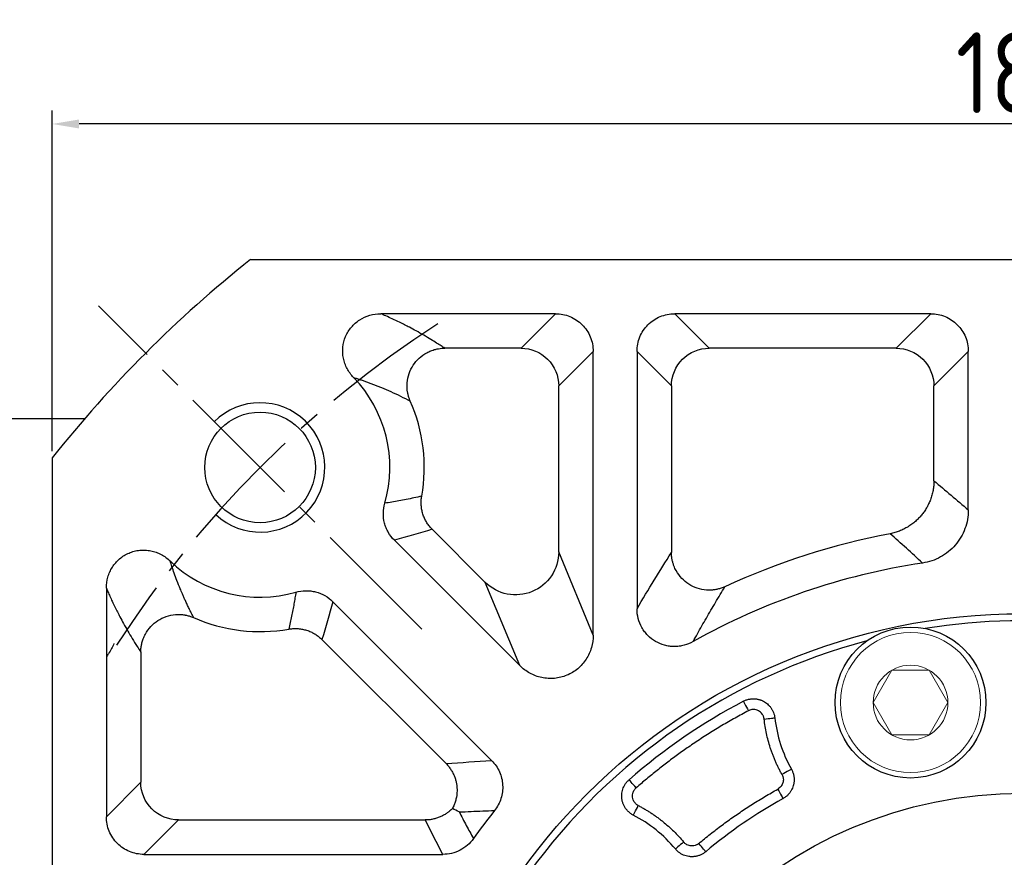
# Model space of a CAD drawing. Header units: millimetres. Extents: x -1 to 1179, y 4 to 838.
# Tile 6 of 15: x 129 to 220, y 580 to 657. Entities that reach past the tile are written whole.
import ezdxf

# ---------------------------------------------------------------- set-up
doc = ezdxf.new("R2010")
doc.units = ezdxf.units.MM
doc.linetypes.add('点画线', pattern=[18, 12, -2, 2, -2])
for name, color, linetype in [('6文字层', 3, 'Continuous'), ('7中心线层', 7, '点画线'), ('标注线', 7, 'Continuous')]:
    doc.layers.add(name, color=color, linetype=linetype)
doc.layers.add('粗实线', color=7, linetype='Continuous', lineweight=40)
doc.layers.add('细实线', color=211, linetype='Continuous', lineweight=18)
doc.styles.add('工程字', font='gbenor.shx', dxfattribs={"bigfont": 'gbcbig.shx'})
doc.dimstyles.new('ISO-25', dxfattribs={"dimtxt": 2.5, "dimasz": 2.5, "dimexe": 1.25, "dimexo": 0.625, "dimtad": 1, "dimtxsty": 'Standard', "dimcen": 2.5, "dimadec": 0, "dimazin": 0, "dimtfac": 1, "dimtmove": 0, "dimatfit": 3, "dimfxl": 1, "dimarcsym": 0})
doc.dimstyles.new('ISO-25-1', dxfattribs={"dimtxt": 11, "dimasz": 5, "dimexe": 1.25, "dimexo": 1, "dimgap": 2, "dimtad": 1, "dimtoh": 1, "dimtxsty": '工程字', "dimcen": 2, "dimadec": 0, "dimazin": 0, "dimtfac": 1, "dimtmove": 0, "dimatfit": 3, "dimfxl": 1, "dimarcsym": 0})

# ---------------------------------------------------------------- blocks, each defined once
blk = doc.blocks.new('*D91')
at = {"layer": '6文字层', "color": 0, "lineweight": -2}
for p, q in [((222.075, 543.05), (222.075, 547.05)), ((220.075, 545.05), (224.075, 545.05)), ((113.24, 453.434), (141.747, 477.431)), ((90.422, 453.434), (113.24, 453.434))]:
    blk.add_line(p, q, dxfattribs=at)
at = {"layer": '6文字层', "color": 0}
blk.add_solid([(142.284, 476.793), (141.21, 478.068), (145.572, 480.651)], dxfattribs=at)
at = {"layer": 'Defpoints', "color": 0}
for p in [(298.578, 609.449), (145.572, 480.651)]:
    blk.add_point(p, dxfattribs=at)
at = {"layer": '6文字层', "color": 0, "insert": (98.862, 458.184), "char_height": 7.5, "attachment_point": 5, "style": '工程字'}
blk.add_mtext('∅200', dxfattribs=at)
blk = doc.blocks.new('*D92')
at = {"layer": '6文字层', "color": 0, "lineweight": -2}
for p, q in [((320.805, 647.469), (305.358, 631.445)), ((343.624, 647.469), (320.805, 647.469)), ((222.075, 543.05), (222.075, 547.05)), ((220.075, 545.05), (224.075, 545.05))]:
    blk.add_line(p, q, dxfattribs=at)
at = {"layer": '6文字层', "color": 0}
blk.add_solid([(304.758, 632.023), (305.958, 630.866), (301.888, 627.845)], dxfattribs=at)
at = {"layer": 'Defpoints', "color": 0}
for p in [(301.888, 627.845), (142.263, 462.255)]:
    blk.add_point(p, dxfattribs=at)
at = {"layer": '6文字层', "color": 0, "lineweight": 25, "insert": (335.184, 652.219), "char_height": 7.5, "attachment_point": 5, "style": '工程字'}
blk.add_mtext('∅230{}{{\\H0.7x;}{}}', dxfattribs=at)
blk = doc.blocks.new('*D93')
at = {"layer": '6文字层', "color": 0, "lineweight": -2}
for p, q in [((132.075, 617.264), (132.075, 648.863)), ((312.075, 617.264), (312.075, 648.863)), ((309.575, 647.613), (134.575, 647.613))]:
    blk.add_line(p, q, dxfattribs=at)
at = {"layer": '6文字层', "color": 0}
for points in [[(134.575, 648.029), (134.575, 647.196), (132.075, 647.613)], [(309.575, 647.196), (309.575, 648.029), (312.075, 647.613)]]:
    blk.add_solid(points, dxfattribs=at)
at = {"layer": 'Defpoints', "color": 0}
for p in [(132.075, 647.613), (132.075, 616.639), (312.075, 616.639)]:
    blk.add_point(p, dxfattribs=at)
at = {"layer": '6文字层', "color": 0, "insert": (222.075, 652.363), "char_height": 7.5, "attachment_point": 5, "style": '工程字'}
blk.add_mtext('180', dxfattribs=at)

msp = doc.modelspace()

# ---------------------------------------------------------------- linework, layer by layer
msp.add_open_spline([(137.8142, 599.4318), (137.6872, 599.1165), (137.4682, 598.7058), (137.1807, 598.2922), (137.1101, 598.1961)], degree=3, knots=[0, 0, 0, 0, 0.12614973, 0.16435051, 0.16435051, 0.16435051, 0.16435051])
at = {"layer": '7中心线层'}
msp.add_line((166.3526, 600.7728), (136.3767, 630.7487), dxfattribs=at)
msp.add_arc((222.0753, 545.05), 100, 122.832642, 147.167358, dxfattribs=at)
at = {"layer": '标注线'}
msp.add_line((126.0747, 620.2997), (135.1128, 620.2997), dxfattribs=at)
at = {"layer": '粗实线', "color": 0, "lineweight": 30}
for p, q in [((150.4862, 635.05), (293.6645, 635.05)), ((132.0753, 616.6391), (132.0753, 473.4609))]:
    msp.add_line(p, q, dxfattribs=at)
for centre, radius in [((151.3647, 615.7607), 5.125), ((222.0753, 545.05), 57.15), ((211.6798, 593.9574), 7), ((222.0753, 545.05), 40.5)]:
    msp.add_circle(centre, radius, dxfattribs=at)
for radius, start, end in [(115, 128.49995, 141.50005), (56.5, 35.800973, 99.199034), (56.5, 104.800972, 144.199032)]:
    msp.add_arc((222.0753, 545.05), radius, start, end, dxfattribs=at)
at = {"layer": '细实线', "color": 0, "lineweight": -3}
for p, q in [((178.758, 630.0153), (162.5548, 630.0153)), ((178.758, 630.0153), (175.5663, 626.8236)), ((213.5491, 630.0153), (189.8104, 630.0153)), ((189.8104, 630.0153), (193.0021, 626.8236)), ((213.5491, 630.0153), (210.3575, 626.8236)), ((175.5663, 626.8236), (168.4828, 626.8236)), ((182.2494, 626.5238), (179.0578, 623.3322)), ((182.2494, 600.2153), (182.2494, 626.5238)), ((186.319, 626.5238), (186.319, 602.6559)), ((186.319, 626.5238), (189.5106, 623.3322)), ((210.3575, 626.8236), (193.0021, 626.8236)), ((217.0406, 626.5238), (213.849, 623.3322)), ((217.0406, 611.8246), (217.0406, 626.5238)), ((179.0578, 607.9206), (179.0578, 623.3322)), ((189.5106, 623.3322), (189.5106, 607.8661)), ((213.849, 614.5186), (213.849, 623.3322)), ((167.3218, 610.0233), (172.246, 605.099)), ((163.8161, 609.0153), (175.4376, 597.3937)), ((182.2494, 600.2153), (179.0578, 607.9206)), ((137.1101, 604.5705), (137.1101, 583.3674)), ((175.4376, 597.3937), (172.246, 605.099)), ((172.839, 588.5803), (158.1101, 603.3093)), ((168.6114, 588.2943), (157.1021, 599.8036)), ((140.3017, 598.6425), (140.3017, 586.559)), ((137.1101, 583.3674), (140.3017, 586.559)), ((140.6016, 579.8759), (143.7932, 583.0676)), ((143.7932, 583.0676), (166.6848, 583.0676)), ((140.6016, 579.8759), (168.3051, 579.8759))]:
    msp.add_line(p, q, dxfattribs=at)
at = {"layer": '细实线'}
for points in [[(208.2148, 593.9574), (209.9469, 596.9574), (213.4127, 596.9574), (215.1448, 593.9574)], [(208.2148, 593.9574), (209.9469, 590.9574), (213.4127, 590.9574), (215.1448, 593.9574)]]:
    msp.add_lwpolyline(points, dxfattribs=at)
at = {"layer": '细实线', "color": 0, "lineweight": -3, "flags": 128}
for points in [[(196.1792, 594.0797), (196.1902, 594.0589), (196.2182, 594.0059), (196.2621, 593.9229), (196.3202, 593.8128), (196.3904, 593.6798), (196.4702, 593.5288), (196.5565, 593.3655), (196.6461, 593.1958)], [(198.1063, 592.4244), (198.2959, 592.4458), (198.4785, 592.4665), (198.6475, 592.4855), (198.7966, 592.5024), (198.9203, 592.5164), (199.0141, 592.5269), (199.0745, 592.5338), (199.0994, 592.5366)], [(200.6317, 587.7748), (200.6098, 587.7626), (200.5567, 587.7329), (200.4744, 587.6868), (200.3657, 587.626), (200.2348, 587.5528), (200.0864, 587.4697), (199.926, 587.38), (199.7595, 587.2868)], [(186.2404, 586.0442), (186.1141, 586.1887), (185.9925, 586.3278), (185.8802, 586.4563), (185.7812, 586.5696), (185.6993, 586.6633), (185.6374, 586.734), (185.598, 586.7791), (185.5825, 586.7968)], [(199.3727, 585.9251), (199.4653, 585.7583), (199.5546, 585.5976), (199.6371, 585.4489), (199.71, 585.3178), (199.7704, 585.209), (199.8162, 585.1264), (199.8458, 585.0733), (199.8579, 585.0514)], [(185.9767, 583.5176), (185.9882, 583.5398), (186.0162, 583.5938), (186.0597, 583.6776), (186.1171, 583.788), (186.1863, 583.9212), (186.2646, 584.0721), (186.3493, 584.2352), (186.4373, 584.4045)], [(190.6412, 581.0199), (190.4945, 580.8979), (190.3533, 580.7803), (190.2226, 580.6715), (190.1073, 580.5756), (190.0116, 580.4959), (189.939, 580.4355), (189.8923, 580.3966), (189.873, 580.3806)], [(192.6929, 580.127), (192.6768, 580.1462), (192.6377, 580.1928), (192.5771, 580.2651), (192.4972, 580.3606), (192.4009, 580.4756), (192.2917, 580.6059), (192.1736, 580.7468), (192.0511, 580.8931)]]:
    msp.add_lwpolyline(points, dxfattribs=at)
at = {"layer": '细实线'}
for radius in [6.5, 3.465]:
    msp.add_circle((211.6798, 593.9574), radius, dxfattribs=at)
at = {"layer": '细实线', "color": 0, "lineweight": -3}
for centre, radius, start, end in [((151.3647, 615.7607), 12.0348, 343.973934, 43.880907), ((151.3647, 615.7607), 15.2264, 349.915856, 23.860062), ((222.0753, 545.05), 65.7264, 100.770049, 114.836217), ((151.3647, 615.7607), 12.0348, 226.113509, 286.026041), ((222.0753, 545.05), 62.5348, 98.536128, 119.253077), ((151.3647, 615.7607), 15.2264, 246.14091, 280.084121), ((222.0753, 545.05), 55.4484, 117.841768, 131.158238), ((211.6798, 593.9574), 12.6604, 186.443678, 209.23162), ((222.0753, 545.05), 45.7572, 119.048523, 129.951483), ((222.0753, 545.05), 62.5348, 141.545288, 144.525837), ((180.1418, 572.282), 12.6604, 39.768384, 62.556326)]:
    msp.add_arc(centre, radius, start, end, dxfattribs=at)
at = {"layer": '细实线', "color": 0, "lineweight": -2}
msp.add_arc((151.3647, 615.7607), 6, 226.719135, 134.999945, dxfattribs=at)
at = {"layer": '细实线', "color": 0, "lineweight": -3}
for points, knots in [([(160.0394, 624.1025), (159.7993, 624.3505), (159.599, 624.6257), (159.3586, 625.0799), (159.2887, 625.2388), (159.1741, 625.5606), (159.1288, 625.7246), (159.0622, 626.0591), (159.0408, 626.2308), (159.024, 626.5744), (159.0284, 626.745), (159.0796, 627.2535), (159.1665, 627.5928), (159.3667, 628.0638), (159.4449, 628.2155), (159.625, 628.5079), (159.7271, 628.6485), (159.9482, 628.9092), (160.0679, 629.0307), (160.3254, 629.2559), (160.4644, 629.3603), (160.8971, 629.638), (161.2102, 629.7796), (161.8717, 629.97), (162.2096, 630.0166), (162.5548, 630.0153)], [0, 0, 0, 0, 0.125, 0.125, 0.1875, 0.1875, 0.25, 0.25, 0.3125, 0.3125, 0.375, 0.375, 0.5, 0.5, 0.5625, 0.5625, 0.625, 0.625, 0.6875, 0.6875, 0.75, 0.75, 0.875, 0.875, 1, 1, 1, 1]), ([(168.4828, 626.8236), (168.3746, 626.8939), (168.1293, 627.053), (167.7093, 627.3197), (166.9611, 627.7826), (166.129, 628.2682), (165.1396, 628.8002), (164.4008, 629.175), (163.6612, 629.5262), (163.0756, 629.7913), (162.7126, 629.9474), (162.5548, 630.0153)], [0, 0, 0, 0, 0.065854, 0.1491911, 0.2500123, 0.5000169, 0.6050449, 0.7500024, 0.8525939, 0.9359237, 1, 1, 1, 1]), ([(178.758, 630.0153), (178.9886, 630.0156), (179.2155, 629.9936), (179.6621, 629.9061), (179.884, 629.8397), (180.3075, 629.6654), (180.5083, 629.5586), (180.8882, 629.3058), (181.0682, 629.1584), (181.3906, 628.8362), (181.5353, 628.6603), (181.7904, 628.2784), (181.8987, 628.0749), (182.0722, 627.6543), (182.1387, 627.4343), (182.2277, 626.9827), (182.2498, 626.7545), (182.2494, 626.5238)], [0, 0, 0, 0, 0.125, 0.125, 0.25, 0.25, 0.375, 0.375, 0.5, 0.5, 0.625, 0.625, 0.75, 0.75, 0.875, 0.875, 1, 1, 1, 1]), ([(186.319, 626.5238), (186.3186, 626.7545), (186.3407, 626.9814), (186.4281, 627.4279), (186.4946, 627.6498), (186.6688, 628.0733), (186.7756, 628.2741), (187.0284, 628.654), (187.1759, 628.834), (187.4981, 629.1565), (187.6739, 629.3011), (188.0558, 629.5562), (188.2594, 629.6646), (188.6799, 629.8381), (188.8999, 629.9046), (189.3515, 629.9936), (189.5797, 630.0156), (189.8104, 630.0153)], [0, 0, 0, 0, 0.125, 0.125, 0.25, 0.25, 0.375, 0.375, 0.5, 0.5, 0.625, 0.625, 0.75, 0.75, 0.875, 0.875, 1, 1, 1, 1]), ([(213.5491, 630.0153), (213.7798, 630.0156), (214.0067, 629.9936), (214.4532, 629.9061), (214.6751, 629.8397), (215.0986, 629.6654), (215.2994, 629.5586), (215.6793, 629.3058), (215.8593, 629.1584), (216.1818, 628.8361), (216.3264, 628.6603), (216.5816, 628.2784), (216.6899, 628.0749), (216.8634, 627.6543), (216.9299, 627.4343), (217.0189, 626.9827), (217.0409, 626.7545), (217.0406, 626.5238)], [0, 0, 0, 0, 0.125, 0.125, 0.25, 0.25, 0.375, 0.375, 0.5, 0.5, 0.625, 0.625, 0.75, 0.75, 0.875, 0.875, 1, 1, 1, 1]), ([(165.2898, 621.9199), (165.2713, 621.9634), (165.2341, 622.0514), (165.1846, 622.1876), (165.1406, 622.325), (165.0894, 622.5118), (165.0009, 622.9349), (164.973, 623.6204), (165.1543, 624.4746), (165.5364, 625.2528), (166.0941, 625.9163), (166.6804, 626.3391), (167.2076, 626.5865), (167.5774, 626.7075), (167.915, 626.7787), (168.2016, 626.816), (168.3903, 626.8211), (168.4828, 626.8236)], [0, 0, 0, 0, 0.0205309, 0.0415011, 0.0629065, 0.0831418, 0.1255598, 0.2504065, 0.3774842, 0.500359, 0.6225256, 0.7497298, 0.8101816, 0.8747161, 0.9180617, 0.9598395, 1, 1, 1, 1]), ([(175.5663, 626.8236), (176.482, 626.8211), (177.3863, 626.4439), (178.6781, 625.1521), (179.0553, 624.2479), (179.0578, 623.3322)], [0, 0, 0, 0, 0.5, 0.5, 1, 1, 1, 1]), ([(189.5106, 623.3322), (189.5131, 624.2479), (189.8903, 625.1521), (191.1821, 626.4439), (192.0864, 626.8211), (193.0021, 626.8236)], [0, 0, 0, 0, 0.5, 0.5, 1, 1, 1, 1]), ([(210.3575, 626.8236), (211.2732, 626.8211), (212.1774, 626.4439), (213.4693, 625.1521), (213.8464, 624.2479), (213.849, 623.3322)], [0, 0, 0, 0, 0.5, 0.5, 1, 1, 1, 1]), ([(160.0395, 624.1032), (160.1457, 624.0698), (160.3611, 624.002), (160.6787, 623.8969), (160.9984, 623.7872), (161.3194, 623.6729), (161.6419, 623.5539), (161.9658, 623.4302), (162.2912, 623.3018), (162.8103, 623.0901), (163.5196, 622.7831), (164.4124, 622.3672), (164.9915, 622.072), (165.2898, 621.9199)], [0, 0, 0, 0, 0.050936, 0.1033911, 0.1573662, 0.2128616, 0.2698779, 0.3284157, 0.3884753, 0.4500571, 0.6219123, 0.805225, 1, 1, 1, 1]), ([(213.849, 614.5186), (213.8479, 614.4437), (213.8457, 614.2938), (213.8296, 614.0695), (213.8042, 613.8462), (213.7686, 613.6249), (213.7234, 613.4061), (213.6688, 613.1906), (213.6051, 612.979), (213.5326, 612.772), (213.4519, 612.5702), (213.3634, 612.374), (213.2677, 612.184), (213.1653, 612.0005), (213.0569, 611.8239), (212.9431, 611.6545), (212.8244, 611.4925), (212.6592, 611.2849), (212.435, 611.0352), (212.1368, 610.7529), (211.8073, 610.4893), (211.4483, 610.2494), (211.0633, 610.0378), (210.6559, 609.8596), (210.2317, 609.7147), (209.9395, 609.6507), (209.7932, 609.6187)], [0, 0, 0, 0, 0.0326128, 0.0652406, 0.0978402, 0.1303684, 0.162782, 0.1950383, 0.2270955, 0.2589126, 0.2904503, 0.3216706, 0.3525373, 0.3830162, 0.4130751, 0.4426843, 0.4718161, 0.5004454, 0.5581084, 0.6176725, 0.6789089, 0.7415537, 0.8053121, 0.8698646, 0.9348752, 1, 1, 1, 1]), ([(166.3558, 613.0947), (166.1146, 613.0403), (165.6399, 612.9334), (164.9347, 612.7879), (164.2496, 612.6568), (163.5849, 612.5396), (163.1468, 612.4716), (162.9317, 612.4382)], [0, 0, 0, 0, 0.2138071, 0.4207108, 0.6207109, 0.8138074, 1, 1, 1, 1]), ([(167.3218, 610.0233), (167.2776, 610.069), (167.1888, 610.1609), (167.0647, 610.3086), (166.9473, 610.4641), (166.8379, 610.6275), (166.7372, 610.798), (166.6458, 610.975), (166.5643, 611.1577), (166.4933, 611.3452), (166.4331, 611.5366), (166.384, 611.731), (166.3463, 611.9274), (166.3199, 612.1249), (166.3049, 612.3223), (166.3011, 612.5189), (166.3084, 612.7136), (166.3256, 612.9057), (166.3458, 613.0319), (166.3558, 613.0947)], [0, 0, 0, 0, 0.056964, 0.1146057, 0.1728478, 0.2316079, 0.2907988, 0.3503289, 0.4101038, 0.4700262, 0.5299979, 0.5899197, 0.6496932, 0.7092214, 0.7684095, 0.8271663, 0.8854044, 0.9430414, 1, 1, 1, 1]), ([(163.8161, 609.0153), (163.5955, 609.2357), (163.4087, 609.4802), (163.1782, 609.8821), (163.1094, 610.0231), (162.9928, 610.3095), (162.9445, 610.4556), (162.8289, 610.9022), (162.7914, 611.2152), (162.8002, 611.8309), (162.8455, 612.1385), (162.9317, 612.4382)], [0, 0, 0, 0, 0.25, 0.25, 0.375, 0.375, 0.5, 0.5, 0.75, 0.75, 1, 1, 1, 1]), ([(217.0406, 611.8246), (217.0409, 611.5263), (217.0148, 611.2325), (216.9118, 610.6535), (216.8344, 610.3669), (216.6281, 609.8087), (216.5015, 609.5426), (216.203, 609.0357), (216.0294, 608.7929), (215.6422, 608.3431), (215.4309, 608.138), (214.9739, 607.7668), (214.7254, 607.5993), (214.2067, 607.3137), (213.9373, 607.1953), (213.379, 607.0066), (213.0882, 606.9361), (212.7931, 606.8921)], [0, 0, 0, 0, 0.125, 0.125, 0.25, 0.25, 0.375, 0.375, 0.5, 0.5, 0.625, 0.625, 0.75, 0.75, 0.875, 0.875, 1, 1, 1, 1]), ([(137.1101, 604.5705), (137.1088, 604.9157), (137.1554, 605.2528), (137.2972, 605.7467), (137.357, 605.9097), (137.4976, 606.2209), (137.5788, 606.3705), (137.7627, 606.6576), (137.8665, 606.7962), (138.0925, 607.0552), (138.214, 607.1751), (138.6034, 607.5059), (138.9012, 607.6901), (139.3719, 607.8908), (139.5334, 607.9458), (139.8659, 608.0317), (140.0369, 608.0622), (140.3769, 608.0968), (140.5473, 608.1014), (140.889, 608.0851), (141.0615, 608.064), (141.3976, 607.9974), (141.562, 607.952), (141.8836, 607.8379), (142.0417, 607.7685), (142.498, 607.5276), (142.7738, 607.3271), (143.0218, 607.0871)], [0, 0, 0, 0, 0.125, 0.125, 0.1875, 0.1875, 0.25, 0.25, 0.3125, 0.3125, 0.375, 0.375, 0.5, 0.5, 0.5625, 0.5625, 0.625, 0.625, 0.6875, 0.6875, 0.75, 0.75, 0.8125, 0.8125, 0.875, 0.875, 1, 1, 1, 1]), ([(179.0578, 607.9206), (179.0533, 607.1383), (178.8134, 606.3603), (177.9413, 605.0631), (177.3107, 604.5472), (175.8667, 603.949), (175.056, 603.868), (173.5221, 604.1686), (172.8024, 604.5491), (172.246, 605.099)], [0, 0, 0, 0, 0.25, 0.25, 0.5, 0.5, 0.75, 0.75, 1, 1, 1, 1]), ([(194.4686, 604.6975), (194.4123, 604.6728), (194.3008, 604.6238), (194.1306, 604.5622), (193.9616, 604.5099), (193.7945, 604.4674), (193.6307, 604.4341), (193.4714, 604.4094), (193.3175, 604.3926), (193.1699, 604.383), (193.0295, 604.3796), (192.897, 604.3816), (192.5168, 604.4012), (191.8991, 604.5238), (191.1099, 604.9008), (190.4351, 605.4581), (190.0416, 605.9972), (189.8327, 606.4082), (189.7313, 606.6485), (189.6413, 606.9185), (189.5701, 607.2154), (189.5212, 607.5342), (189.5142, 607.754), (189.5106, 607.8661)], [0, 0, 0, 0, 0.0264511, 0.0524332, 0.0778464, 0.102594, 0.1265835, 0.1497274, 0.1719444, 0.1931595, 0.2133045, 0.2323181, 0.2501458, 0.3770219, 0.4996707, 0.6223584, 0.7494619, 0.7830831, 0.820552, 0.8614786, 0.9053956, 0.9517666, 1, 1, 1, 1]), ([(145.2058, 601.8355), (145.1319, 601.9789), (144.9899, 602.2545), (144.7884, 602.6621), (144.6058, 603.0429), (144.4416, 603.396), (144.2955, 603.7198), (144.167, 604.0126), (144.0556, 604.2727), (143.8853, 604.679), (143.6668, 605.2234), (143.4127, 605.9088), (143.2019, 606.5184), (143.0778, 606.9101), (143.0218, 607.0871)], [0, 0, 0, 0, 0.0942109, 0.1811412, 0.2607931, 0.3331688, 0.398271, 0.4561019, 0.506664, 0.5499593, 0.6897245, 0.8113105, 0.9147314, 1, 1, 1, 1]), ([(137.1101, 604.5705), (137.1595, 604.4553), (137.2695, 604.1988), (137.4514, 603.7896), (137.6672, 603.3202), (137.9767, 602.6729), (138.3256, 601.9849), (138.8576, 600.9956), (139.3895, 600.0847), (139.9227, 599.2281), (140.1894, 598.8161), (140.3017, 598.6425)], [0, 0, 0, 0, 0.046649, 0.1038687, 0.1716539, 0.2500013, 0.3953904, 0.4999861, 0.7499886, 0.8946549, 1, 1, 1, 1]), ([(191.5166, 599.6097), (191.6514, 599.852), (191.9228, 600.3397), (192.333, 601.0648), (192.749, 601.7911), (193.1707, 602.5179), (193.5981, 603.2452), (194.0313, 603.9736), (194.3222, 604.4552), (194.4686, 604.6975)], [0, 0, 0, 0, 0.1375627, 0.2768898, 0.4179816, 0.5608383, 0.7054601, 0.8518473, 1, 1, 1, 1]), ([(154.6872, 604.1937), (154.6596, 604.015), (154.6036, 603.652), (154.509, 603.1023), (154.405, 602.5383), (154.2904, 601.9604), (154.1661, 601.3687), (154.0762, 600.9711), (154.0307, 600.7695)], [0, 0, 0, 0, 0.1546811, 0.3141565, 0.4784262, 0.6474901, 0.821348, 1, 1, 1, 1]), ([(154.6872, 604.1937), (154.9869, 604.2799), (155.2912, 604.3249), (155.7545, 604.3318), (155.9112, 604.3237), (156.2182, 604.287), (156.3694, 604.2585), (156.8161, 604.1433), (157.1081, 604.0245), (157.6424, 603.7185), (157.8897, 603.5299), (158.1101, 603.3093)], [0, 0, 0, 0, 0.25, 0.25, 0.375, 0.375, 0.5, 0.5, 0.75, 0.75, 1, 1, 1, 1]), ([(191.5166, 599.6097), (191.2496, 599.4593), (190.9694, 599.3458), (190.5296, 599.2298), (190.3786, 599.2002), (190.0767, 599.1614), (189.9257, 599.1519), (189.6236, 599.1525), (189.4726, 599.1627), (189.1703, 599.2032), (189.0196, 599.2338), (188.5808, 599.3534), (188.2999, 599.4712), (187.7721, 599.7803), (187.5334, 599.9661), (187.213, 600.2915), (187.1124, 600.4083), (186.9299, 600.651), (186.8472, 600.7776), (186.6241, 601.1728), (186.5085, 601.4602), (186.3568, 602.0458), (186.3182, 602.3494), (186.319, 602.6559)], [0, 0, 0, 0, 0.125, 0.125, 0.1875, 0.1875, 0.25, 0.25, 0.3125, 0.3125, 0.375, 0.375, 0.5, 0.5, 0.625, 0.625, 0.6875, 0.6875, 0.75, 0.75, 0.875, 0.875, 1, 1, 1, 1]), ([(140.3017, 598.6425), (140.3027, 598.6976), (140.3047, 598.8091), (140.318, 598.9779), (140.3395, 599.1499), (140.3703, 599.3245), (140.4266, 599.5695), (140.5326, 599.9022), (140.7766, 600.4316), (141.2098, 601.0322), (141.8737, 601.5896), (142.6515, 601.9714), (143.367, 602.1228), (143.9496, 602.1344), (144.2736, 602.1008), (144.4837, 602.0626), (144.6251, 602.0328), (144.8047, 601.9854), (145.0108, 601.9176), (145.144, 601.8615), (145.2058, 601.8355)], [0, 0, 0, 0, 0.0239036, 0.0483962, 0.0734705, 0.0991155, 0.1253173, 0.182502, 0.250246, 0.3775082, 0.4998473, 0.6223416, 0.7494487, 0.813243, 0.8745591, 0.8903517, 0.905945, 0.9373571, 0.970969, 1, 1, 1, 1]), ([(154.0307, 600.7695), (154.0934, 600.7796), (154.2197, 600.7998), (154.4118, 600.817), (154.6065, 600.8243), (154.803, 600.8205), (155.0005, 600.8055), (155.1979, 600.7791), (155.3944, 600.7413), (155.5888, 600.6923), (155.7802, 600.6321), (155.9677, 600.561), (156.1504, 600.4796), (156.3274, 600.3882), (156.4979, 600.2875), (156.6613, 600.1781), (156.8167, 600.0607), (156.9645, 599.9366), (157.0564, 599.8478), (157.1021, 599.8036)], [0, 0, 0, 0, 0.0569585, 0.1145953, 0.1728333, 0.23159, 0.2907781, 0.3503061, 0.4100796, 0.4700014, 0.5299731, 0.5898956, 0.6496705, 0.7092007, 0.7683916, 0.8271518, 0.885394, 0.9430358, 1, 1, 1, 1]), ([(182.2494, 600.2153), (182.2508, 599.8175), (182.1966, 599.429), (182.0317, 598.86), (181.9621, 598.6724), (181.7986, 598.3145), (181.7043, 598.1425), (181.4905, 597.8126), (181.3699, 597.6534), (181.1076, 597.3568), (180.9667, 597.2198), (180.515, 596.842), (180.1698, 596.6328), (179.6253, 596.407), (179.4384, 596.3455), (179.0537, 596.2507), (178.8567, 596.2179), (178.4647, 596.1827), (178.2683, 596.1799), (177.8743, 596.2038), (177.6758, 596.2309), (177.2901, 596.3131), (177.1015, 596.3681), (176.7327, 596.5056), (176.5511, 596.5888), (176.0312, 596.8748), (175.718, 597.1114), (175.4376, 597.3937)], [0, 0, 0, 0, 0.125, 0.125, 0.1875, 0.1875, 0.25, 0.25, 0.3125, 0.3125, 0.375, 0.375, 0.5, 0.5, 0.5625, 0.5625, 0.625, 0.625, 0.6875, 0.6875, 0.75, 0.75, 0.8125, 0.8125, 0.875, 0.875, 1, 1, 1, 1]), ([(196.1792, 594.0797), (196.2228, 594.1016), (196.3101, 594.1453), (196.4466, 594.1984), (196.5858, 594.242), (196.7268, 594.2749), (196.8681, 594.2974), (197.0083, 594.3096), (197.146, 594.3119), (197.2799, 594.3051), (197.4091, 594.2899), (197.5326, 594.2673), (197.6497, 594.2383), (197.7598, 594.204), (197.8626, 594.1656), (197.9579, 594.124), (198.0804, 594.063), (198.2322, 593.9724), (198.41, 593.8382), (198.5804, 593.6759), (198.7365, 593.4863), (198.8721, 593.2724), (198.9805, 593.0388), (199.0606, 592.7921), (199.0865, 592.6215), (199.0994, 592.5366)], [0, 0, 0, 0, 0.0376593, 0.0753716, 0.1129692, 0.1502824, 0.1871426, 0.223386, 0.2588565, 0.2934085, 0.326909, 0.3592395, 0.3902961, 0.4199906, 0.4482498, 0.475015, 0.5002409, 0.5539064, 0.6112866, 0.6719238, 0.7352286, 0.8004957, 0.8669342, 0.9337108, 1, 1, 1, 1]), ([(196.6461, 593.1958), (196.4391, 593.0855), (196.0253, 592.865), (195.4102, 592.5241), (194.7995, 592.1761), (194.1936, 591.8201), (193.5924, 591.4564), (192.9958, 591.0849), (192.4039, 590.7057), (191.8167, 590.3186), (191.0792, 589.8187), (190.1977, 589.1976), (189.1803, 588.4451), (188.1814, 587.6689), (187.1991, 586.8709), (186.5601, 586.3199), (186.2404, 586.0442)], [0, 0, 0, 0, 0.055595, 0.1111586, 0.1667, 0.2222287, 0.2777538, 0.3332845, 0.3888303, 0.4444003, 0.5000038, 0.6000502, 0.7000189, 0.7999641, 0.8999397, 1, 1, 1, 1]), ([(198.1063, 592.4244), (198.1018, 592.4568), (198.0927, 592.5212), (198.0676, 592.6151), (198.0341, 592.7058), (197.9914, 592.793), (197.915, 592.9171), (197.7863, 593.0655), (197.585, 593.2042), (197.3568, 593.2928), (197.1402, 593.3181), (196.9516, 593.3031), (196.7929, 593.2652), (196.6953, 593.219), (196.6461, 593.1958)], [0, 0, 0, 0, 0.0505431, 0.1003577, 0.1499227, 0.1997244, 0.2502421, 0.3749509, 0.4999368, 0.6245535, 0.749608, 0.8333917, 0.9161068, 1, 1, 1, 1]), ([(199.7595, 587.2868), (199.7049, 587.3861), (199.5956, 587.5847), (199.4412, 587.8873), (199.2941, 588.1931), (199.1549, 588.5023), (199.0233, 588.8149), (198.8995, 589.1308), (198.7835, 589.4502), (198.6393, 589.88), (198.4791, 590.4232), (198.3202, 591.0833), (198.1922, 591.7503), (198.1349, 592.1995), (198.1063, 592.4244)], [0, 0, 0, 0, 0.0626269, 0.1251408, 0.1875804, 0.2499844, 0.3123915, 0.3748405, 0.4373702, 0.500019, 0.6251505, 0.7499844, 0.8748308, 1, 1, 1, 1]), ([(168.6114, 588.2943), (168.6535, 588.2508), (168.7375, 588.1638), (168.8546, 588.0254), (168.9646, 587.8819), (169.0664, 587.7337), (169.16, 587.5814), (169.2449, 587.4259), (169.3211, 587.268), (169.3885, 587.1085), (169.4471, 586.9481), (169.4972, 586.7877), (169.5388, 586.6279), (169.5722, 586.4694), (169.6196, 586.1799), (169.6452, 585.7507), (169.5944, 585.2481), (169.49, 584.8184), (169.365, 584.464), (169.2524, 584.2439), (169.1968, 584.1352)], [0, 0, 0, 0, 0.040331, 0.0806162, 0.1207805, 0.160749, 0.2004483, 0.2398064, 0.2787538, 0.3172242, 0.3551545, 0.3924857, 0.429163, 0.4651362, 0.5003598, 0.6245233, 0.7502811, 0.8353599, 0.9187369, 1, 1, 1, 1]), ([(172.839, 588.5803), (173.1404, 588.2791), (173.3867, 587.9226), (173.6481, 587.3407), (173.7175, 587.138), (173.8174, 586.7284), (173.8484, 586.5207), (173.8723, 586.0994), (173.8648, 585.885), (173.8116, 585.4676), (173.7664, 585.2624), (173.5739, 584.6575), (173.3694, 584.2737), (173.1044, 583.9401)], [0, 0, 0, 0, 0.25, 0.25, 0.375, 0.375, 0.5, 0.5, 0.625, 0.625, 0.75, 0.75, 1, 1, 1, 1]), ([(199.7595, 587.2868), (199.7738, 587.2596), (199.803, 587.204), (199.8374, 587.114), (199.8645, 587.0171), (199.8885, 586.8767), (199.8894, 586.7095), (199.8529, 586.5207), (199.785, 586.3446), (199.6783, 586.1771), (199.5385, 586.0298), (199.4273, 585.9596), (199.3727, 585.9251)], [0, 0, 0, 0, 0.0585787, 0.1197659, 0.1836866, 0.2504875, 0.3913385, 0.499976, 0.6160907, 0.7495686, 0.8769795, 1, 1, 1, 1]), ([(200.6317, 587.7748), (200.6534, 587.7341), (200.6968, 587.6525), (200.751, 587.525), (200.7968, 587.3946), (200.833, 587.2621), (200.86, 587.1287), (200.8776, 586.9955), (200.8861, 586.8635), (200.8861, 586.7338), (200.8778, 586.6073), (200.8621, 586.4848), (200.8397, 586.3669), (200.801, 586.2139), (200.7346, 586.0235), (200.6239, 585.7988), (200.4792, 585.5806), (200.3009, 585.3778), (200.0942, 585.1955), (199.9368, 585.0995), (199.8579, 585.0514)], [0, 0, 0, 0, 0.0440504, 0.0881354, 0.1321063, 0.1758146, 0.219114, 0.2618628, 0.3039266, 0.3451796, 0.3855067, 0.4248043, 0.4629813, 0.4999594, 0.5752435, 0.6549497, 0.7382993, 0.8243336, 0.9119565, 1, 1, 1, 1]), ([(143.7932, 583.0676), (142.8775, 583.0701), (141.9733, 583.4473), (140.6814, 584.7391), (140.3043, 585.6434), (140.3017, 586.559)], [0, 0, 0, 0, 0.5, 0.5, 1, 1, 1, 1]), ([(185.9767, 583.5176), (185.9337, 583.5411), (185.8475, 583.5883), (185.725, 583.6711), (185.6082, 583.7624), (185.4986, 583.8621), (185.3972, 583.9691), (185.3048, 584.0822), (185.2219, 584.2002), (185.149, 584.3216), (185.0861, 584.4452), (185.0332, 584.5695), (184.9899, 584.6933), (184.9559, 584.8156), (184.9306, 584.9351), (184.9094, 585.0763), (184.8969, 585.2478), (184.9025, 585.4566), (184.9334, 585.6821), (184.9948, 585.9181), (185.0901, 586.157), (185.2209, 586.3892), (185.3835, 586.6082), (185.5161, 586.7339), (185.5825, 586.7968)], [0, 0, 0, 0, 0.0378013, 0.0758739, 0.1140686, 0.1522305, 0.1902026, 0.2278284, 0.2649555, 0.3014382, 0.3371401, 0.3719363, 0.4057147, 0.4383773, 0.4698407, 0.5000354, 0.5486034, 0.6024243, 0.6610793, 0.7239673, 0.7903021, 0.8591354, 0.9294043, 1, 1, 1, 1]), ([(186.4373, 584.4045), (186.4089, 584.4203), (186.3522, 584.4519), (186.2737, 584.5097), (186.2008, 584.574), (186.1345, 584.645), (186.0783, 584.717), (186.0176, 584.8127), (185.9477, 584.9593), (185.8763, 585.2482), (185.9105, 585.525), (186.0053, 585.7466), (186.0728, 585.8627), (186.1595, 585.9699), (186.2194, 586.0249), (186.2404, 586.0442)], [0, 0, 0, 0, 0.0502765, 0.1004216, 0.1505143, 0.2005951, 0.2506773, 0.2917337, 0.3759917, 0.5009547, 0.7489666, 0.7874924, 0.8742637, 0.9558157, 1, 1, 1, 1]), ([(192.0511, 580.8931), (192.227, 581.0392), (192.5787, 581.3313), (193.1139, 581.7593), (193.6543, 582.1796), (194.2005, 582.5915), (194.7524, 582.9952), (195.31, 583.3906), (195.8732, 583.7777), (196.4422, 584.1565), (197.0168, 584.5271), (197.5971, 584.8894), (198.1832, 585.2433), (198.7746, 585.5896), (199.1732, 585.8132), (199.3727, 585.9251)], [0, 0, 0, 0, 0.0771048, 0.1541188, 0.2310585, 0.3079403, 0.3847807, 0.4615963, 0.5384037, 0.6152193, 0.6920597, 0.7689415, 0.8458812, 0.9228952, 1, 1, 1, 1]), ([(186.4373, 584.4045), (186.5376, 584.3515), (186.7379, 584.2457), (187.0332, 584.0776), (187.3241, 583.903), (187.6103, 583.7211), (187.8919, 583.5322), (188.169, 583.3361), (188.4414, 583.133), (188.7979, 582.8531), (189.2303, 582.4873), (189.7257, 582.023), (190.1991, 581.536), (190.4937, 581.1921), (190.6412, 581.0199)], [0, 0, 0, 0, 0.0626269, 0.1251408, 0.1875804, 0.2499844, 0.3123915, 0.3748405, 0.4373702, 0.500019, 0.6251505, 0.7499844, 0.8748308, 1, 1, 1, 1]), ([(169.1968, 584.1352), (169.1899, 584.128), (169.1634, 584.1006), (169.1033, 584.0411), (169.0012, 583.9459), (168.852, 583.8198), (168.6383, 583.6613), (168.3681, 583.4948), (168.0551, 583.3428), (167.729, 583.2224), (167.3907, 583.1349), (167.0408, 583.0785), (166.8037, 583.0712), (166.6848, 583.0676)], [0, 0, 0, 0, 0.0107143, 0.040807, 0.090501, 0.1600841, 0.2498272, 0.3749692, 0.4991962, 0.6216057, 0.7463528, 0.8727346, 1, 1, 1, 1]), ([(169.8237, 583.8118), (170.1912, 583.8287), (170.9213, 583.8624), (172.0148, 583.9052), (172.7428, 583.9286), (173.1044, 583.9401)], [0, 0, 0, 0, 0.337832, 0.6711653, 1, 1, 1, 1]), ([(169.8237, 583.8118), (170.0443, 583.3962), (170.482, 582.5722), (170.9276, 581.7492), (171.1485, 581.3412)], [0, 0, 0, 0, 0.5042646, 1, 1, 1, 1]), ([(140.6016, 579.8759), (140.3709, 579.8756), (140.144, 579.8977), (139.6975, 579.9851), (139.4756, 580.0515), (139.0521, 580.2258), (138.8513, 580.3326), (138.4713, 580.5854), (138.2914, 580.7328), (137.9689, 581.0551), (137.8243, 581.2309), (137.5691, 581.6128), (137.4608, 581.8163), (137.2873, 582.2369), (137.2208, 582.4569), (137.1318, 582.9085), (137.1098, 583.1367), (137.1101, 583.3674)], [0, 0, 0, 0, 0.125, 0.125, 0.25, 0.25, 0.375, 0.375, 0.5, 0.5, 0.625, 0.625, 0.75, 0.75, 0.875, 0.875, 1, 1, 1, 1]), ([(171.1485, 581.3412), (170.9865, 581.1136), (170.8009, 580.9097), (170.3841, 580.5477), (170.1507, 580.3896), (169.661, 580.137), (169.3998, 580.0394), (168.8592, 579.9086), (168.5844, 579.8758), (168.3051, 579.8759)], [0, 0, 0, 0, 0.25, 0.25, 0.5, 0.5, 0.75, 0.75, 1, 1, 1, 1]), ([(192.0511, 580.8931), (192.031, 580.877), (191.9872, 580.8419), (191.9102, 580.7925), (191.8165, 580.7441), (191.6716, 580.6891), (191.5021, 580.6578), (191.3164, 580.6599), (191.1366, 580.6912), (190.9664, 580.7565), (190.822, 580.8468), (190.7205, 580.9307), (190.6663, 580.9917), (190.6412, 581.0199)], [0, 0, 0, 0, 0.0490995, 0.1072498, 0.1743016, 0.2502316, 0.4025085, 0.4998589, 0.6036757, 0.7495274, 0.8444472, 0.9279329, 1, 1, 1, 1]), ([(192.6929, 580.127), (192.6569, 580.0981), (192.5849, 580.0402), (192.4697, 579.9633), (192.3501, 579.8941), (192.2267, 579.8338), (192.1007, 579.7825), (191.9731, 579.7405), (191.8451, 579.7075), (191.7176, 579.6834), (191.5917, 579.668), (191.4684, 579.6606), (191.3482, 579.6607), (191.1907, 579.6702), (190.9912, 579.7001), (190.7499, 579.7671), (190.5085, 579.8686), (190.2761, 580.0061), (190.0586, 580.1752), (189.935, 580.3121), (189.873, 580.3806)], [0, 0, 0, 0, 0.0440261, 0.0880899, 0.1320435, 0.1757388, 0.2190297, 0.261775, 0.3038404, 0.3451004, 0.3854399, 0.4247554, 0.4629558, 0.4999624, 0.5752464, 0.6549523, 0.7383017, 0.8243355, 0.9119577, 1, 1, 1, 1])]:
    msp.add_open_spline(points, degree=3, knots=knots, dxfattribs=at)
for points in [[(213.849, 614.5186), (214.9129, 613.638), (215.9768, 612.7407), (217.0406, 611.8246)], [(167.3218, 610.0233), (166.1771, 609.6633), (165.0116, 609.3242), (163.8161, 609.0153)], [(212.7931, 606.8921), (211.7962, 607.8181), (210.7961, 608.7264), (209.7932, 609.6187)], [(186.319, 602.6559), (187.3822, 604.4701), (188.4461, 606.2005), (189.5106, 607.8661)], [(158.1101, 603.3093), (157.8012, 602.1138), (157.4621, 600.9483), (157.1021, 599.8036)], [(168.6114, 588.2943), (170.0073, 588.403), (171.416, 588.4989), (172.839, 588.5803)], [(169.8237, 583.8118), (169.6226, 583.9144), (169.4133, 584.0217), (169.1968, 584.1352)], [(168.3051, 579.8759), (167.7569, 580.9398), (167.217, 582.0037), (166.6848, 583.0676)]]:
    msp.add_open_spline(points, degree=3, dxfattribs=at)

# ---------------------------------------------------------------- dimensions: what is measured, and where the dimension line sits
at = {"layer": '6文字层'}
dim = msp.add_linear_dim(base=(132.0753, 647.6126), p1=(312.0753, 616.6391), p2=(132.0753, 616.6391), dimstyle='ISO-25', override={"dimtxt": 7.5, "dimgap": 1, "dimtxsty": '工程字'}, dxfattribs=at)
dim.commit()
dim.dimension.update_dxf_attribs({"geometry": '*D93', "text_midpoint": (222.0753, 647.6126), "dimtype": 160})
at = {"layer": '6文字层', "lineweight": 25}
dim = msp.add_diameter_dim_2p(p1=(142.2629, 462.2552), p2=(301.8878, 627.8448), text='<>{}{{\\H0.7x;}{}}', dimstyle='ISO-25-1', override={"dimtxt": 7.5, "dimgap": 1, "dimtoh": 40, "dimlfac": 1, "dimse1": 1, "dimsd1": 1, "dimtix": 0, "dimtofl": 0, "dimatfit": 0}, dxfattribs=at)
dim.commit()
dim.dimension.update_dxf_attribs({"geometry": '*D92', "text_midpoint": (335.1838, 647.4691), "dimtype": 163})
at = {"layer": '6文字层'}
dim = msp.add_diameter_dim_2p(p1=(298.5784, 609.4494), p2=(145.5723, 480.6506), dimstyle='ISO-25-1', override={"dimtxt": 7.5, "dimgap": 1, "dimtxsty": '工程字', "dimse2": 1, "dimsd2": 1, "dimtofl": 0, "dimatfit": 0}, dxfattribs=at)
dim.commit()
dim.dimension.update_dxf_attribs({"geometry": '*D91', "text_midpoint": (98.8615, 453.4338), "dimtype": 163})

doc.saveas('drawing.dxf')
